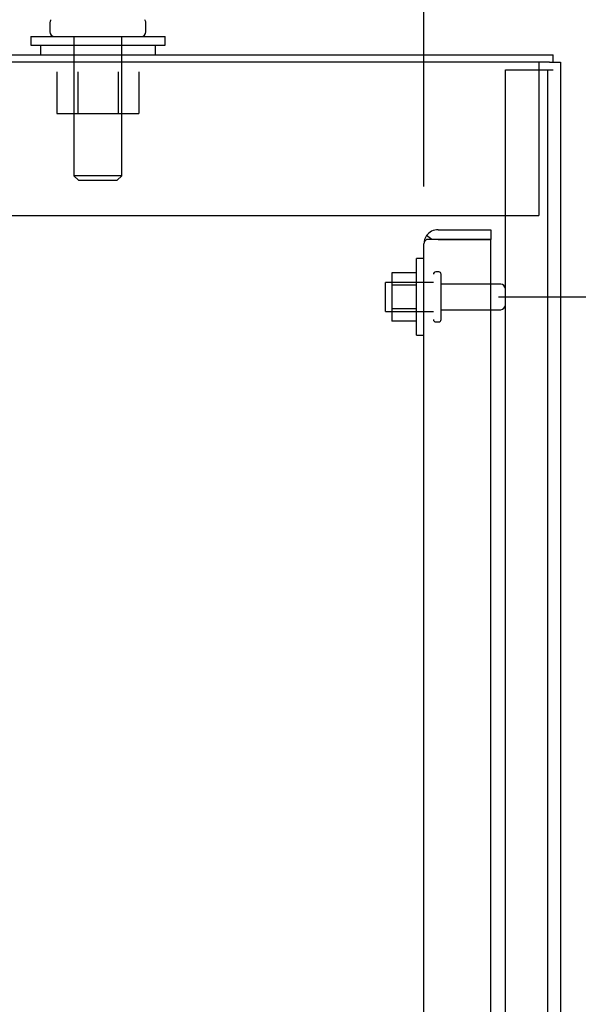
# Model space of a CAD drawing. Header units: inches. Extents: x 1 to 359, y -2 to 239.
# Tile 27 of 46: x 175 to 182, y 138 to 151. Entities that reach past the tile are written whole.
import ezdxf
from ezdxf.enums import TextEntityAlignment as Align
from ezdxf.lldxf.tags import DXFTag

# ---------------------------------------------------------------- set-up
doc = ezdxf.new("R2010")
doc.units = ezdxf.units.IN
doc.header["$MEASUREMENT"] = 0
for name, color, linetype in [('COM43132', 7, 'Continuous'), ('COM50677', 7, 'Continuous'), ('COM55738-22', 7, 'Continuous'), ('COM70110-1', 7, 'Continuous'), ('COM71188-1', 7, 'Continuous'), ('Default', 7, 'Continuous'), ('NTS166105', 7, 'Continuous'), ('NTS18024', 7, 'Continuous'), ('SCS86414', 7, 'Continuous'), ('STD26089', 7, 'Continuous'), ('WAF25059', 7, 'Continuous'), ('WAF25377', 7, 'Continuous'), ('WAM254785', 7, 'Continuous')]:
    doc.layers.add(name, color=color, linetype=linetype)
doc.styles.add('SEACAD_Times_New_Roman', font='times.ttf')
tags = doc.linetypes.add('HIDDEN2', pattern=[0.1875, 0.125, -0.0625]).pattern_tags.tags
tags[6:7] = [DXFTag(74, 4), DXFTag(75, 0), DXFTag(340, '0'), DXFTag(46, 0.0), DXFTag(50, 0.0), DXFTag(44, 0.0), DXFTag(45, 0.0)]
tags[4:5] = [DXFTag(74, 4), DXFTag(75, 0), DXFTag(340, '0'), DXFTag(46, 0.0), DXFTag(50, 0.0), DXFTag(44, 0.0), DXFTag(45, 0.0)]
doc.dimstyles.new('HAMMOND_(STH_-_300x200)', dxfattribs={"dimtxt": 1.5, "dimasz": 1.875, "dimexe": 0.75, "dimexo": 0.75, "dimgap": 0.375, "dimtad": 0, "dimtih": 1, "dimtoh": 1, "dimzin": 0, "dimdsep": 46, "dimtxsty": 'SEACAD_Times_New_Roman', "dimblk1": '_SE_FILLED', "dimblk2": '_SE_FILLED', "dimsah": 1, "dimcen": 0.75, "dimadec": 0, "dimazin": 0, "dimtfac": 0.8, "dimtofl": 0, "dimtmove": 0, "dimatfit": 3, "dimfxl": 0, "dimtolj": 1, "dimtzin": 0, "dimarcsym": 0})

# ---------------------------------------------------------------- blocks, each defined once
blk = doc.blocks.new('SE2')
at = {"layer": 'COM43132', "color": 7, "linetype": 'HIDDEN2'}
for p, q in [((180.498, 148.228), (181.188, 148.228)), ((181.188, 148.228), (181.188, 148.103)), ((180.416, 148.103), (180.349, 148.152)), ((180.498, 148.103), (180.349, 148.103)), ((180.498, 148.103), (180.416, 148.103)), ((180.498, 148.103), (180.498, 148.103)), ((180.498, 148.103), (181.188, 148.103)), ((181.188, 148.103), (180.498, 148.103)), ((181.188, 92.353), (181.188, 148.103)), ((180.313, 92.413), (180.313, 148.043)), ((180.313, 148.043), (180.313, 148.043)), ((180.313, 148.043), (180.313, 148.043)), ((180.313, 148.043), (180.313, 148.043))]:
    blk.add_line(p, q, dxfattribs=at)
for start, end in [(90, 143.806), (143.806, 179.8792), (179.9411, 180)]:
    blk.add_arc((180.498, 148.043), 0.185, start, end, dxfattribs=at)
blk.add_open_spline([(180.349, 148.103), (180.337, 148.093), (180.328, 148.083), (180.319, 148.068), (180.317, 148.063), (180.314, 148.053), (180.313, 148.048), (180.313, 148.043)], degree=3, knots=[0, 0, 0, 0, 0.5, 0.5, 0.75, 0.75, 1, 1, 1, 1], dxfattribs=at)
at = {"layer": 'COM50677', "color": 7, "linetype": 'HIDDEN2'}
for p, q in [((181.812, 150.413), (181.812, 150.228)), ((181.812, 150.228), (181.812, 148.413)), ((170.312, 148.413), (181.812, 148.413))]:
    blk.add_line(p, q, dxfattribs=at)
at = {"layer": 'COM55738-22', "color": 7, "linetype": 'HIDDEN2'}
for p, q in [((181.375, 90.56), (181.375, 150.31)), ((181.375, 150.31), (181.562, 150.31)), ((181.562, 150.31), (181.812, 150.31)), ((181.812, 150.31), (181.928, 150.31)), ((181.928, 90.56), (181.928, 150.31)), ((181.928, 150.31), (182, 150.31))]:
    blk.add_line(p, q, dxfattribs=at)
at = {"layer": 'COM70110-1', "color": 7, "linetype": 'Continuous'}
for p in [(169.55, 150.508), (182, 150.413)]:
    blk.add_line(p, (182, 150.508), dxfattribs=at)
at = {"layer": 'COM71188-1', "color": 7, "linetype": 'Continuous'}
for p, q in [((181.952, 150.413), (169.502, 150.413)), ((181.952, 150.413), (182.095, 150.413)), ((182.095, 150.413), (182.095, 90.478))]:
    blk.add_line(p, q, dxfattribs=at)
at = {"layer": 'NTS166105', "color": 7, "linetype": 'HIDDEN2'}
for p, q in [((179.897, 147.669), (179.897, 147.507)), ((180.217, 147.669), (179.897, 147.669)), ((179.897, 147.507), (179.897, 147.198)), ((180.217, 147.507), (179.897, 147.507)), ((179.897, 147.198), (179.897, 147.037)), ((180.217, 147.198), (179.897, 147.198)), ((180.217, 147.037), (179.897, 147.037))]:
    blk.add_line(p, q, dxfattribs=at)
at = {"layer": 'NTS18024', "color": 7, "linetype": 'HIDDEN2'}
for p, q in [((175.525, 150.288), (175.525, 149.743)), ((175.799, 150.288), (175.799, 149.743)), ((176.325, 150.288), (176.325, 149.743)), ((176.597, 150.288), (176.597, 149.743)), ((175.525, 149.743), (175.799, 149.743)), ((175.799, 149.743), (176.325, 149.743)), ((176.325, 149.743), (176.597, 149.743))]:
    blk.add_line(p, q, dxfattribs=at)
at = {"layer": 'SCS86414', "color": 7, "linetype": 'Continuous'}
for p, q in [((175.437, 150.927), (175.437, 150.808)), ((176.687, 150.808), (176.687, 150.927))]:
    blk.add_line(p, q, dxfattribs=at)
at = {"layer": 'SCS86414', "color": 7, "linetype": 'HIDDEN2'}
for p, q in [((175.75, 150.748), (175.75, 148.933)), ((176.374, 148.933), (176.374, 150.748)), ((176.374, 148.933), (175.75, 148.933)), ((175.75, 148.933), (175.81, 148.873)), ((175.81, 148.873), (176.314, 148.873)), ((176.314, 148.873), (176.374, 148.933))]:
    blk.add_line(p, q, dxfattribs=at)
at = {"layer": 'SCS86414', "color": 7, "linetype": 'Continuous'}
for centre, start, end in [((175.497, 150.927), 140.3214, 180), ((176.627, 150.927), 0, 39.6786), ((175.497, 150.808), 180, 270), ((176.627, 150.808), 270, 0)]:
    blk.add_arc(centre, 0.06, start, end, dxfattribs=at)
at = {"layer": 'STD26089', "color": 7, "linetype": 'HIDDEN2'}
for p, q in [((180.508, 147.678), (180.468, 147.678)), ((179.813, 147.165), (179.813, 147.54)), ((180.438, 147.54), (179.813, 147.54)), ((180.538, 147.058), (180.538, 147.648)), ((181.315, 147.519), (180.538, 147.519)), ((179.813, 147.165), (180.438, 147.165)), ((180.538, 147.187), (181.315, 147.187)), ((180.468, 147.028), (180.508, 147.028))]:
    blk.add_line(p, q, dxfattribs=at)
for centre, radius, start, end in [((180.468, 147.648), 0.03, 90, 180), ((180.508, 147.648), 0.03, 0, 90), ((181.315, 147.459), 0.06, 0, 90), ((181.315, 147.247), 0.06, 270, 0), ((180.468, 147.058), 0.03, 180, 270), ((180.508, 147.058), 0.03, 270, 0)]:
    blk.add_arc(centre, radius, start, end, dxfattribs=at)
at = {"layer": 'WAF25059', "color": 7, "linetype": 'HIDDEN2'}
for p, q in [((180.217, 146.853), (180.217, 147.853)), ((180.313, 147.853), (180.217, 147.853)), ((180.217, 146.853), (180.313, 146.853))]:
    blk.add_line(p, q, dxfattribs=at)
at = {"layer": 'WAF25377', "color": 7, "linetype": 'Continuous'}
for p, q in [((175.187, 150.748), (176.937, 150.748)), ((175.187, 150.748), (175.187, 150.633)), ((176.937, 150.633), (176.937, 150.748)), ((175.187, 150.633), (176.937, 150.633))]:
    blk.add_line(p, q, dxfattribs=at)
at = {"layer": 'WAM254785', "color": 7, "linetype": 'Continuous'}
for p, q in [((175.312, 150.633), (175.312, 150.508)), ((176.812, 150.508), (176.812, 150.633))]:
    blk.add_line(p, q, dxfattribs=at)
blk = doc.blocks.new('DMBLK3369')
at = {"layer": 'Default', "linetype": 'Continuous'}
for points in [[(188.76, 145.478), (188.447, 147.353), (188.135, 145.478)], [(188.76, 122.103), (188.135, 122.103), (188.447, 120.228)]]:
    blk.add_hatch(color=7, dxfattribs=at).paths.add_polyline_path(points)
at = {"layer": 'Default', "color": 7, "linetype": 'Continuous'}
for p, q in [((181.288, 147.353), (189.197, 147.353)), ((188.447, 135.065), (188.447, 147.353)), ((188.447, 120.228), (188.447, 133.04)), ((181.288, 120.228), (189.197, 120.228))]:
    blk.add_line(p, q, dxfattribs=at)
at = {"layer": 'Default', "color": 7, "linetype": 'Continuous', "style": 'SEACAD_Times_New_Roman'}
blk.add_text('27.13', height=1.5, dxfattribs=at).set_placement((185.888, 134.54), align=Align.TOP_LEFT)
blk = doc.blocks.new('_SE_FILLED')
at = {"color": 0}
blk.add_line((0, 0), (-1, 0), dxfattribs=at)
blk.add_solid([(0, 0), (-1, -0.1665), (-1, 0.1665), (0, 0)], dxfattribs=at)
blk = doc.blocks.new('DMBLK3370')
at = {"layer": 'Default', "linetype": 'Continuous'}
for points in [[(170.124, 160.768), (168.249, 160.455), (170.124, 160.143)], [(178.438, 160.768), (178.438, 160.143), (180.313, 160.455)]]:
    blk.add_hatch(color=7, dxfattribs=at).paths.add_polyline_path(points)
at = {"layer": 'Default', "color": 7, "linetype": 'Continuous'}
for p, q in [((168.249, 150.5), (168.249, 161.205)), ((180.313, 148.793), (180.313, 161.205)), ((169.171, 160.455), (168.249, 160.455)), ((180.313, 160.455), (179.391, 160.455))]:
    blk.add_line(p, q, dxfattribs=at)
at = {"layer": 'Default', "color": 7, "linetype": 'Continuous', "style": 'SEACAD_Times_New_Roman'}
for s, p in [('12.06', (171.722, 161.205)), ('USABLE ', (169.696, 158.955)), ('DEPTH', (170.709, 156.705))]:
    blk.add_text(s, height=1.5, dxfattribs=at).set_placement(p, align=Align.TOP_LEFT)

msp = doc.modelspace()

# ---------------------------------------------------------------- block references
at = {"layer": 'Default'}
msp.add_blockref('SE2', (0, 0), dxfattribs=at)

# ---------------------------------------------------------------- dimensions: what is measured, and where the dimension line sits
at = {"layer": 'Default', "color": 7, "linetype": 'Continuous'}
dim = msp.add_linear_dim(base=(168.249, 160.455), p1=(180.313, 148.043), p2=(168.249, 149.75), text='\\A1;<>\\PUSABLE \\XDEPTH', dimstyle='HAMMOND_(STH_-_300x200)', dxfattribs=at)
dim.commit()
dim.dimension.update_dxf_attribs({"geometry": 'DMBLK3370', "text_midpoint": (174.281, 160.455), "dimtype": 160})
dim = msp.add_linear_dim(base=(188.447243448, 120.22776158), p1=(180.537864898, 120.22776158), p2=(180.537864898, 147.35276158), angle=90, text='\\A1;<>', dimstyle='HAMMOND_(STH_-_300x200)', dxfattribs=at)
dim.commit()
dim.dimension.update_dxf_attribs({"geometry": 'DMBLK3369', "text_midpoint": (188.447243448, 133.790261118), "dimtype": 161})

doc.saveas('drawing.dxf')
